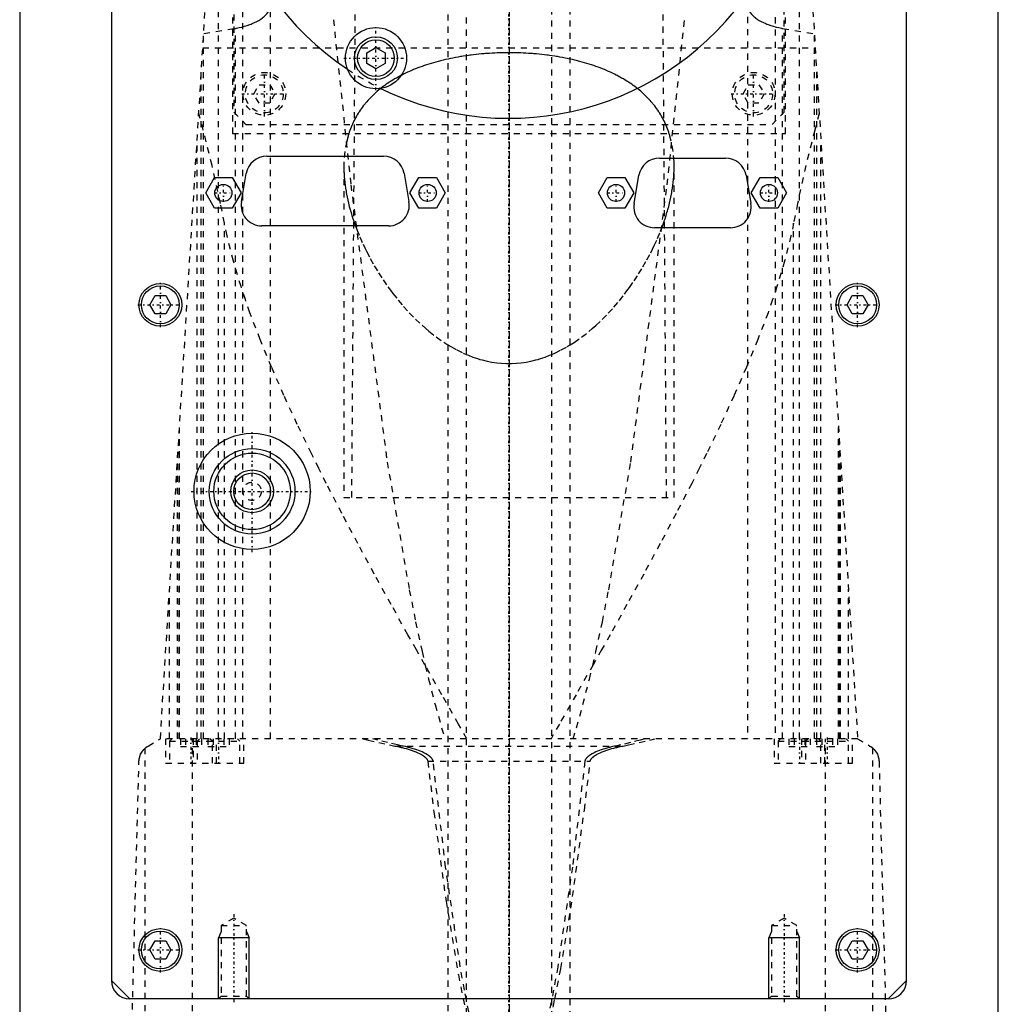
# Model space of a CAD drawing. Extents: x -90 to 90, y -139 to 498.
# Tile 6 of 10: x -80 to 80, y 34 to 195. Entities that reach past the tile are written whole.
import ezdxf

# ---------------------------------------------------------------- set-up
doc = ezdxf.new("R2010")
doc.units = 0
doc.linetypes.add('CENTER', pattern=[1.5, 0.45, -0.5, 0.05, -0.5])
doc.linetypes.add('DASHED', pattern=[2, 1, -1])
for name, color, linetype in [('AM_0', 7, 'CONTINUOUS'), ('AM_10', 7, 'CONTINUOUS'), ('AM_3', 7, 'DASHED'), ('AM_7', 7, 'CENTER')]:
    doc.layers.add(name, color=color, linetype=linetype)

msp = doc.modelspace()

# ---------------------------------------------------------------- linework, layer by layer
at = {"layer": 'AM_0', "color": 7, "linetype": 'CONTINUOUS'}
for p, q in [((-65, 313.5), (-65, 37.5)), ((65, 37.5), (65, 313.5)), ((-80, 291.5), (-80, 30)), ((80, 30), (80, 291.5)), ((-23.25, 189.19), (-21.75, 190.06)), ((-21.75, 190.06), (-20.25, 189.19)), ((-23.25, 187.46), (-23.25, 189.19)), ((-20.25, 189.19), (-20.25, 187.46)), ((-21.75, 186.6), (-23.25, 187.46)), ((-20.25, 187.46), (-21.75, 186.6)), ((-39.6, 172.3), (-20.5, 172.3)), ((24.6, 172), (35.4, 172)), ((-43.75, 164.88), (-42.95, 169.48)), ((-17.15, 169.48), (-16.35, 164.88)), ((20.45, 164.58), (21.25, 169.18)), ((38.75, 169.18), (39.55, 164.58)), ((-49.59, 166.3), (-48.14, 168.8)), ((-48.14, 168.8), (-45.26, 168.8)), ((-45.26, 168.8), (-43.81, 166.3)), ((-16.19, 166.3), (-14.74, 168.8)), ((-14.74, 168.8), (-11.86, 168.8)), ((-11.86, 168.8), (-10.41, 166.3)), ((14.61, 166.3), (16.06, 168.8)), ((16.06, 168.8), (18.94, 168.8)), ((18.94, 168.8), (20.39, 166.3)), ((39.61, 166.3), (41.06, 168.8)), ((41.06, 168.8), (43.94, 168.8)), ((43.94, 168.8), (45.39, 166.3)), ((-48.14, 163.8), (-49.59, 166.3)), ((-43.81, 166.3), (-45.26, 163.8)), ((-14.74, 163.8), (-16.19, 166.3)), ((-10.41, 166.3), (-11.86, 163.8)), ((16.06, 163.8), (14.61, 166.3)), ((20.39, 166.3), (18.94, 163.8)), ((41.06, 163.8), (39.61, 166.3)), ((45.39, 166.3), (43.94, 163.8)), ((-45.26, 163.8), (-48.14, 163.8)), ((-11.86, 163.8), (-14.74, 163.8)), ((18.94, 163.8), (16.06, 163.8)), ((43.94, 163.8), (41.06, 163.8)), ((-19.7, 160.9), (-40.4, 160.9)), ((36.2, 160.6), (23.8, 160.6)), ((-58.73, 148), (-57.87, 149.5)), ((-57.87, 149.5), (-56.13, 149.5)), ((-56.13, 149.5), (-55.27, 148)), ((55.27, 148), (56.13, 149.5)), ((56.13, 149.5), (57.87, 149.5)), ((57.87, 149.5), (58.73, 148)), ((-57.87, 146.5), (-58.73, 148)), ((-55.27, 148), (-56.13, 146.5)), ((56.13, 146.5), (55.27, 148)), ((58.73, 148), (57.87, 146.5)), ((-56.13, 146.5), (-57.87, 146.5)), ((57.87, 146.5), (56.13, 146.5)), ((-58.73, 42.5), (-57.87, 44)), ((-57.87, 44), (-56.13, 44)), ((-56.13, 44), (-55.27, 42.5)), ((55.27, 42.5), (56.13, 44)), ((56.13, 44), (57.87, 44)), ((57.87, 44), (58.73, 42.5)), ((-57.87, 41), (-58.73, 42.5)), ((-55.27, 42.5), (-56.13, 41)), ((56.13, 41), (55.27, 42.5)), ((58.73, 42.5), (57.87, 41)), ((-56.13, 41), (-57.87, 41)), ((57.87, 41), (56.13, 41)), ((-62, 34.5), (-65, 37.5)), ((65, 37.5), (62, 34.5)), ((62, 34.5), (-62, 34.5))]:
    msp.add_line(p, q, dxfattribs=at)
for centre, radius in [((-21.75, 188.33), 5), ((-21.75, 188.33), 3.5), ((-21.75, 188.33), 3), ((-46.7, 166.3), 1.4), ((-13.3, 166.3), 1.4), ((17.5, 166.3), 1.4), ((42.5, 166.3), 1.4), ((-57, 148), 3.5), ((57, 148), 3.5), ((-57, 148), 3.1), ((57, 148), 3.1), ((-42, 117.5), 9.5), ((-42, 117.5), 7), ((-42, 117.5), 6.25), ((-42, 117.5), 3.5), ((-42, 117.5), 3), ((-57, 42.5), 3.5), ((-57, 42.5), 3.1), ((57, 42.5), 3.5), ((57, 42.5), 3.1)]:
    msp.add_circle(centre, radius, dxfattribs=at)
for centre, radius, start, end in [((0, 226), 47.5, 153.7821, 236.2179), ((0, 226), 47.5, 243.7821, 326.2179), ((-39.6, 168.9), 3.4, 90, 170.1342), ((-20.5, 168.9), 3.4, 9.8658, 90), ((24.6, 168.6), 3.4, 90, 170.1342), ((35.4, 168.6), 3.4, 9.8658, 90), ((-40.4, 164.3), 3.4, 170.1342, 270), ((-19.7, 164.3), 3.4, 270, 9.8658), ((23.8, 164), 3.4, 170.1342, 270), ((36.2, 164), 3.4, 270, 9.8658), ((-62, 37.5), 3, 180, 270), ((62, 37.5), 3, 270, 0)]:
    msp.add_arc(centre, radius, start, end, dxfattribs=at)
at = {"layer": 'AM_10', "color": 7, "linetype": 'CONTINUOUS'}
for p, q in [((-47.07, 45.5), (-47.5, 44.5)), ((-42.93, 45.5), (-42.5, 44.5)), ((42.93, 45.5), (42.5, 44.5)), ((47.07, 45.5), (47.5, 44.5)), ((-42.5, 44.5), (-47.5, 44.5)), ((-47.5, 34.5), (-47.5, 44.5)), ((-42.5, 34.5), (-42.5, 44.5)), ((47.5, 44.5), (42.5, 44.5)), ((42.5, 34.5), (42.5, 44.5)), ((47.5, 34.5), (47.5, 44.5))]:
    msp.add_line(p, q, dxfattribs=at)
at = {"layer": 'AM_3', "color": 6, "linetype": 'DASHED'}
for p, q in [((-7, 419), (-7, -110.5)), ((7, -110.5), (7, 419)), ((-10, 403.5), (-10, -70.5)), ((10, -70.5), (10, 403.5)), ((-45.21, 269), (-45.21, 176)), ((45.21, 176), (45.21, 269)), ((-45, 265.5), (-45, 179.5)), ((45, 179.5), (45, 265.5)), ((-43.5, 77.05), (-43.5, 247.02)), ((43.5, 247.02), (43.5, 77.05)), ((-57, 77.05), (-47, 240)), ((47, 240), (57, 77.05)), ((-47.5, 77.05), (-47.5, 201.01)), ((47.5, 77.05), (47.5, 201.01)), ((-39, 77.05), (-39, 197.08)), ((-25.18, 197.5), (-25.75, 116.5)), ((25.75, 116.5), (25.18, 197.5)), ((39, 197.08), (39, 77.05)), ((-49.92, 192.34), (-44.74, 193.21)), ((-44.74, 77.05), (-44.74, 193.21)), ((44.74, 77.05), (44.74, 193.21)), ((44.74, 193.21), (49.92, 192.34)), ((-49.95, 77.05), (-49.95, 192)), ((49.95, 77.05), (49.95, 192)), ((-50.07, 190), (50.07, 190)), ((-50.31, 77.05), (-50.31, 186.12)), ((50.31, 77.05), (50.31, 186.12)), ((-41.73, 182.5), (-40.87, 184)), ((-40.87, 184), (-39.13, 184)), ((-39.13, 184), (-38.27, 182.5)), ((38.27, 182.5), (39.13, 184)), ((39.13, 184), (40.87, 184)), ((40.87, 184), (41.73, 182.5)), ((-40.87, 181), (-41.73, 182.5)), ((-38.27, 182.5), (-39.13, 181)), ((39.13, 181), (38.27, 182.5)), ((41.73, 182.5), (40.87, 181)), ((-39.13, 181), (-40.87, 181)), ((40.87, 181), (39.13, 181)), ((-45, 179.5), (-43, 177.5)), ((43, 177.5), (45, 179.5)), ((-43, 177.5), (43, 177.5)), ((-45.21, 176), (45.21, 176)), ((-51, 77.05), (-51, 174.82)), ((51, 77.05), (51, 174.82)), ((-27, 170.57), (-27, 116.5)), ((27, 116.5), (27, 170.57)), ((-46.53, 77.05), (-46.53, 161.33)), ((-25.43, 161.82), (-25.11, 160.91)), ((46.53, 77.05), (46.53, 161.33)), ((-53.88, 77.05), (-53.88, 127.93)), ((53.88, 77.05), (53.88, 127.93)), ((-54, 125.94), (-54, 77.05)), ((54, 77.05), (54, 125.94)), ((-54.2, 77.05), (-54.2, 122.75)), ((54.2, 77.05), (54.2, 122.75)), ((-27, 116.5), (27, 116.5)), ((-55.5, 77.05), (-55.5, 101.49)), ((55.5, 77.05), (55.5, 101.49)), ((-59, 75.85), (-57, 77.05)), ((57, 77.05), (-57, 77.05)), ((-56.15, 77.05), (-56.15, 73.05)), ((-55.1, 77.05), (-55.5, 76.65)), ((-55.5, 76.65), (-55.5, 73.05)), ((-55.5, 76.65), (-44, 76.65)), ((-53.73, 77.05), (-53.73, 75.8)), ((-53.73, 75.8), (-50.27, 75.8)), ((-52.87, 77.05), (-52.87, 75.8)), ((-51.74, 16.5), (-51.74, 77.05)), ((-51.65, 77.05), (-51.65, 73.05)), ((-51.13, 77.05), (-51.13, 75.8)), ((-50.6, 77.05), (-51, 76.65)), ((-51, 76.65), (-51, 73.05)), ((-50.27, 77.05), (-50.27, 75.8)), ((-49.23, 77.05), (-49.23, 75.8)), ((-49.23, 75.8), (-45.77, 75.8)), ((-48.5, 76.65), (-48.9, 77.05)), ((-48.5, 73.05), (-48.5, 76.65)), ((-48.37, 77.05), (-48.37, 75.8)), ((-47.85, 73.05), (-47.85, 77.05)), ((-46.63, 77.05), (-46.63, 75.8)), ((-45.77, 77.05), (-45.77, 75.8)), ((-44, 76.65), (-44.4, 77.05)), ((-44, 73.05), (-44, 76.65)), ((-43.35, 73.05), (-43.35, 77.05)), ((-18.65, 75.85), (18.65, 75.85)), ((43.35, 77.05), (43.35, 73.05)), ((44.4, 77.05), (44, 76.65)), ((44, 76.65), (44, 73.05)), ((44, 76.65), (55.5, 76.65)), ((45.77, 77.05), (45.77, 75.8)), ((45.77, 75.8), (49.23, 75.8)), ((46.63, 77.05), (46.63, 75.8)), ((47.85, 77.05), (47.85, 73.05)), ((48.37, 77.05), (48.37, 75.8)), ((48.9, 77.05), (48.5, 76.65)), ((48.5, 76.65), (48.5, 73.05)), ((49.23, 77.05), (49.23, 75.8)), ((50.27, 77.05), (50.27, 75.8)), ((50.27, 75.8), (53.73, 75.8)), ((51, 76.65), (50.6, 77.05)), ((51, 73.05), (51, 76.65)), ((51.13, 77.05), (51.13, 75.8)), ((51.65, 73.05), (51.65, 77.05)), ((51.74, 16.5), (51.74, 77.05)), ((52.87, 77.05), (52.87, 75.8)), ((53.73, 77.05), (53.73, 75.8)), ((55.5, 76.65), (55.1, 77.05)), ((55.5, 73.05), (55.5, 76.65)), ((56.15, 73.05), (56.15, 77.05)), ((57, 77.05), (59, 75.85)), ((-59.5, 16.5), (-59.5, 75.49)), ((59.5, 16.5), (59.5, 75.49)), ((-61.68, 28.78), (-60.5, 73.35)), ((-56.15, 73.05), (-43.35, 73.05)), ((-13.28, 73.35), (13.28, 73.35)), ((43.35, 73.05), (56.15, 73.05)), ((60.5, 73.35), (62, 16.5)), ((-45, 47.69), (-47.07, 46.5)), ((-42.93, 46.5), (-45, 47.69)), ((45, 47.69), (42.93, 46.5)), ((47.07, 46.5), (45, 47.69)), ((-47.07, 46.5), (-47.07, 34.93)), ((-47.07, 46.5), (-42.93, 46.5)), ((-42.93, 34.93), (-42.93, 46.5)), ((42.93, 46.5), (42.93, 34.93)), ((42.93, 46.5), (47.07, 46.5)), ((47.07, 34.93), (47.07, 46.5)), ((-47.07, 34.93), (-47.5, 34.5)), ((-47.07, 34.93), (-42.93, 34.93)), ((-42.5, 34.5), (-42.93, 34.93)), ((42.93, 34.93), (42.5, 34.5)), ((42.93, 34.93), (47.07, 34.93)), ((47.5, 34.5), (47.07, 34.93))]:
    msp.add_line(p, q, dxfattribs=at)
for points in [[(-43.5, 193.48, 0), (-43.26, 193.54, 0), (-42.81, 193.68, 0), (-42.37, 193.83, 0), (-42.17, 193.91, 0), (-41.97, 193.99, 0), (-41.59, 194.15, 0), (-41.24, 194.33, 0), (-40.91, 194.51, 0), (-40.6, 194.71, 0), (-40.32, 194.91, 0), (-40.18, 195.02, 0), (-40.05, 195.13, 0), (-39.82, 195.35, 0), (-39.61, 195.57, 0), (-39.44, 195.8, 0), (-39.29, 196.03, 0), (-39.17, 196.27, 0), (-39.13, 196.39, 0), (-39.09, 196.5, 0), (-39.03, 196.74, 0), (-39, 196.97, 0), (-39, 197.08, 0)], [(39, 197.08, 0), (39, 196.97, 0), (39.03, 196.74, 0), (39.09, 196.5, 0), (39.13, 196.39, 0), (39.17, 196.27, 0), (39.29, 196.04, 0), (39.44, 195.8, 0), (39.61, 195.57, 0), (39.82, 195.35, 0), (40.05, 195.13, 0), (40.18, 195.02, 0), (40.31, 194.91, 0), (40.6, 194.71, 0), (40.91, 194.51, 0), (41.24, 194.33, 0), (41.6, 194.15, 0), (41.97, 193.99, 0), (42.17, 193.91, 0), (42.37, 193.83, 0), (42.81, 193.68, 0), (43.26, 193.54, 0), (43.5, 193.48, 0)], [(-44.74, 193.21, 0), (-44.53, 193.25, 0), (-44.11, 193.33, 0), (-43.7, 193.43, 0), (-43.5, 193.48, 0)], [(-28.71, 194.62, 0), (-25.86, 167.62, 0), (-19.91, 122.28, 0), (-16.3, 101.37, 0), (-15.26, 96.17, 0), (-14.21, 91.31, 0), (-13.68, 89.01, 0), (-13.15, 86.8, 0), (-12.09, 82.64, 0), (-11.02, 78.82, 0), (-10.49, 77.05, 0)], [(10.49, 77.05, 0), (11.02, 78.82, 0), (12.09, 82.64, 0), (13.15, 86.8, 0), (13.68, 89.01, 0), (14.21, 91.31, 0), (15.26, 96.17, 0), (16.3, 101.37, 0), (19.91, 122.28, 0), (25.86, 167.62, 0), (28.71, 194.62, 0)], [(43.5, 193.48, 0), (43.7, 193.43, 0), (44.11, 193.33, 0), (44.53, 193.25, 0), (44.74, 193.21, 0)], [(0, 189.22, 0), (-0.21, 189.22, 0), (-0.63, 189.21, 0), (-1.06, 189.21, 0), (-1.27, 189.2, 0), (-1.49, 189.2, 0), (-1.91, 189.18, 0), (-2.34, 189.16, 0), (-2.77, 189.14, 0), (-3.2, 189.12, 0), (-3.64, 189.09, 0), (-3.85, 189.07, 0), (-4.07, 189.05, 0), (-4.5, 189.02, 0), (-4.93, 188.98, 0), (-5.36, 188.93, 0), (-5.79, 188.88, 0), (-6.21, 188.83, 0), (-6.43, 188.8, 0), (-6.64, 188.77, 0), (-7.06, 188.71, 0), (-7.49, 188.65, 0), (-7.7, 188.62, 0), (-7.91, 188.58, 0), (-8.33, 188.51, 0), (-8.74, 188.44, 0), (-8.95, 188.4, 0), (-9.16, 188.36, 0), (-9.57, 188.27, 0), (-9.97, 188.19, 0), (-10.38, 188.1, 0), (-10.78, 188, 0), (-11.18, 187.9, 0), (-11.38, 187.85, 0), (-11.57, 187.8, 0), (-11.96, 187.7, 0), (-12.35, 187.59, 0), (-12.73, 187.48, 0), (-13.11, 187.36, 0), (-13.48, 187.24, 0), (-13.66, 187.18, 0), (-13.85, 187.12, 0), (-14.21, 186.99, 0), (-14.57, 186.86, 0), (-14.92, 186.73, 0), (-15.27, 186.59, 0), (-15.61, 186.46, 0), (-15.78, 186.38, 0), (-15.94, 186.31, 0), (-16.27, 186.17, 0), (-16.6, 186.02, 0), (-16.92, 185.87, 0), (-17.23, 185.72, 0), (-17.54, 185.57, 0), (-17.69, 185.49, 0), (-17.84, 185.41, 0), (-18.13, 185.25, 0), (-18.42, 185.09, 0), (-18.7, 184.93, 0), (-18.98, 184.76, 0), (-19.26, 184.59, 0), (-19.39, 184.5, 0), (-19.53, 184.42, 0), (-19.79, 184.24, 0), (-20.06, 184.06, 0), (-20.19, 183.97, 0), (-20.32, 183.88, 0), (-20.57, 183.69, 0), (-20.82, 183.5, 0), (-20.94, 183.41, 0), (-21.06, 183.31, 0), (-21.31, 183.11, 0), (-21.54, 182.91, 0), (-21.77, 182.71, 0), (-22, 182.51, 0), (-22.22, 182.3, 0), (-22.33, 182.19, 0), (-22.44, 182.09, 0), (-22.65, 181.87, 0), (-22.86, 181.65, 0), (-23.06, 181.43, 0), (-23.26, 181.21, 0), (-23.45, 180.99, 0), (-23.54, 180.87, 0), (-23.63, 180.76, 0), (-23.82, 180.53, 0), (-23.99, 180.29, 0), (-24.16, 180.06, 0), (-24.33, 179.82, 0), (-24.49, 179.58, 0), (-24.57, 179.45, 0), (-24.65, 179.33, 0), (-24.8, 179.09, 0), (-24.94, 178.84, 0), (-25.08, 178.59, 0), (-25.22, 178.33, 0), (-25.35, 178.08, 0), (-25.41, 177.95, 0), (-25.47, 177.82, 0), (-25.59, 177.56, 0), (-25.7, 177.3, 0), (-25.81, 177.04, 0), (-25.92, 176.78, 0), (-26.02, 176.51, 0), (-26.06, 176.38, 0), (-26.11, 176.24, 0), (-26.2, 175.97, 0), (-26.28, 175.7, 0), (-26.32, 175.57, 0), (-26.54, 174.75, 0), (-26.84, 173.08, 0), (-26.98, 171.4, 0), (-27, 170.57, 0)], [(27, 170.57, 0), (26.98, 171.4, 0), (26.84, 173.08, 0), (26.54, 174.75, 0), (26.32, 175.57, 0), (26.28, 175.7, 0), (26.2, 175.97, 0), (26.11, 176.24, 0), (26.06, 176.38, 0), (26.02, 176.51, 0), (25.92, 176.78, 0), (25.81, 177.04, 0), (25.7, 177.3, 0), (25.59, 177.56, 0), (25.47, 177.82, 0), (25.41, 177.95, 0), (25.35, 178.08, 0), (25.22, 178.33, 0), (25.08, 178.59, 0), (24.94, 178.84, 0), (24.8, 179.09, 0), (24.65, 179.33, 0), (24.57, 179.45, 0), (24.49, 179.58, 0), (24.33, 179.82, 0), (24.16, 180.06, 0), (23.99, 180.29, 0), (23.82, 180.53, 0), (23.63, 180.76, 0), (23.54, 180.87, 0), (23.45, 180.99, 0), (23.26, 181.21, 0), (23.06, 181.43, 0), (22.86, 181.65, 0), (22.65, 181.87, 0), (22.44, 182.09, 0), (22.33, 182.19, 0), (22.22, 182.3, 0), (22, 182.51, 0), (21.77, 182.71, 0), (21.54, 182.91, 0), (21.31, 183.11, 0), (21.06, 183.31, 0), (20.94, 183.41, 0), (20.82, 183.5, 0), (20.57, 183.69, 0), (20.32, 183.88, 0), (20.19, 183.97, 0), (20.06, 184.06, 0), (19.79, 184.24, 0), (19.53, 184.42, 0), (19.39, 184.5, 0), (19.26, 184.59, 0), (18.98, 184.76, 0), (18.7, 184.93, 0), (18.42, 185.09, 0), (18.13, 185.25, 0), (17.84, 185.41, 0), (17.69, 185.49, 0), (17.54, 185.57, 0), (17.23, 185.72, 0), (16.92, 185.87, 0), (16.6, 186.02, 0), (16.27, 186.17, 0), (15.94, 186.31, 0), (15.78, 186.38, 0), (15.61, 186.46, 0), (15.27, 186.59, 0), (14.92, 186.73, 0), (14.57, 186.86, 0), (14.21, 186.99, 0), (13.85, 187.12, 0), (13.66, 187.18, 0), (13.48, 187.24, 0), (13.11, 187.36, 0), (12.73, 187.48, 0), (12.35, 187.59, 0), (11.96, 187.7, 0), (11.57, 187.8, 0), (11.38, 187.85, 0), (11.18, 187.9, 0), (10.78, 188, 0), (10.38, 188.1, 0), (9.97, 188.19, 0), (9.57, 188.27, 0), (9.16, 188.36, 0), (8.95, 188.4, 0), (8.74, 188.44, 0), (8.33, 188.51, 0), (7.91, 188.58, 0), (7.7, 188.62, 0), (7.49, 188.65, 0), (7.06, 188.71, 0), (6.64, 188.77, 0), (6.43, 188.8, 0), (6.21, 188.83, 0), (5.79, 188.88, 0), (5.36, 188.93, 0), (4.93, 188.98, 0), (4.5, 189.02, 0), (4.07, 189.05, 0), (3.85, 189.07, 0), (3.64, 189.09, 0), (3.2, 189.12, 0), (2.77, 189.14, 0), (2.34, 189.16, 0), (1.91, 189.18, 0), (1.49, 189.2, 0), (1.27, 189.2, 0), (1.06, 189.21, 0), (0.63, 189.21, 0), (0.21, 189.22, 0), (0, 189.22, 0)], [(-46.53, 161.33, 0), (-47.18, 164.59, 0), (-48.54, 170.79, 0), (-49.98, 176.55, 0), (-50.73, 179.26, 0)], [(50.73, 179.26, 0), (49.98, 176.55, 0), (48.54, 170.79, 0), (47.18, 164.59, 0), (46.53, 161.33, 0)], [(-27, 170.57, 0), (-27, 170.34, 0), (-26.99, 169.89, 0), (-26.97, 169.43, 0), (-26.96, 169.2, 0), (-26.94, 168.97, 0), (-26.9, 168.5, 0), (-26.85, 168.02, 0), (-26.8, 167.55, 0), (-26.73, 167.07, 0), (-26.65, 166.58, 0), (-26.61, 166.34, 0), (-26.56, 166.09, 0), (-26.46, 165.6, 0), (-26.36, 165.1, 0), (-26.24, 164.6, 0), (-26.11, 164.1, 0), (-25.98, 163.6, 0), (-25.91, 163.35, 0), (-25.83, 163.09, 0), (-25.68, 162.58, 0), (-25.51, 162.07, 0), (-25.43, 161.82, 0)], [(25.43, 161.82, 0), (25.51, 162.07, 0), (25.68, 162.58, 0), (25.83, 163.09, 0), (25.91, 163.35, 0), (25.98, 163.6, 0), (26.11, 164.1, 0), (26.24, 164.6, 0), (26.36, 165.1, 0), (26.46, 165.6, 0), (26.56, 166.09, 0), (26.61, 166.34, 0), (26.65, 166.58, 0), (26.73, 167.07, 0), (26.8, 167.55, 0), (26.85, 168.02, 0), (26.9, 168.5, 0), (26.94, 168.97, 0), (26.96, 169.2, 0), (26.97, 169.43, 0), (26.99, 169.89, 0), (27, 170.34, 0), (27, 170.57, 0)], [(-6.87, 77.05, 0), (-8.23, 79.43, 0), (-10.97, 84.25, 0), (-13.74, 89.13, 0), (-15.13, 91.59, 0), (-16.52, 94.06, 0), (-19.29, 99.01, 0), (-22.03, 103.98, 0), (-24.71, 108.95, 0), (-27.33, 113.89, 0), (-29.87, 118.8, 0), (-31.1, 121.24, 0), (-32.3, 123.66, 0), (-34.62, 128.45, 0), (-36.8, 133.17, 0), (-38.82, 137.79, 0), (-40.68, 142.31, 0), (-42.35, 146.7, 0), (-43.1, 148.86, 0), (-43.81, 150.97, 0), (-45.06, 155.13, 0), (-46.1, 159.28, 0), (-46.53, 161.33, 0)], [(46.53, 161.33, 0), (46.1, 159.28, 0), (45.06, 155.13, 0), (43.81, 150.97, 0), (43.1, 148.86, 0), (42.35, 146.7, 0), (40.68, 142.31, 0), (38.82, 137.79, 0), (36.8, 133.17, 0), (34.62, 128.45, 0), (32.3, 123.66, 0), (31.1, 121.24, 0), (29.87, 118.8, 0), (27.33, 113.89, 0), (24.71, 108.95, 0), (22.03, 103.98, 0), (19.29, 99.01, 0), (16.52, 94.06, 0), (15.13, 91.59, 0), (13.74, 89.13, 0), (10.97, 84.25, 0), (8.23, 79.43, 0), (6.87, 77.05, 0)], [(25, 160.61, 0), (25.07, 160.81, 0), (25.22, 161.21, 0), (25.36, 161.62, 0), (25.43, 161.82, 0)], [(-25.11, 160.91, 0), (-24.88, 160.32, 0), (-24.4, 159.13, 0), (-23.87, 157.94, 0), (-23.59, 157.34, 0), (-23.3, 156.75, 0), (-22.68, 155.57, 0), (-22.02, 154.39, 0), (-21.31, 153.23, 0), (-20.57, 152.09, 0), (-19.79, 150.96, 0), (-19.39, 150.41, 0), (-18.98, 149.86, 0), (-18.13, 148.78, 0), (-17.25, 147.74, 0), (-16.3, 146.7, 0), (-15.3, 145.67, 0), (-14.22, 144.66, 0), (-13.66, 144.16, 0), (-13.09, 143.68, 0), (-11.9, 142.74, 0), (-10.65, 141.87, 0), (-10, 141.46, 0)], [(10, 141.46, 0), (10.64, 141.86, 0), (11.87, 142.72, 0), (13.05, 143.64, 0), (13.62, 144.12, 0), (14.17, 144.61, 0), (15.23, 145.6, 0), (16.23, 146.62, 0), (17.16, 147.64, 0), (18.04, 148.67, 0), (18.88, 149.73, 0), (19.29, 150.27, 0), (19.69, 150.81, 0), (20.46, 151.92, 0), (21.2, 153.05, 0), (21.9, 154.19, 0), (22.55, 155.35, 0), (23.17, 156.51, 0), (23.47, 157.09, 0), (23.75, 157.68, 0), (24.28, 158.85, 0), (24.77, 160.02, 0), (25, 160.61, 0)], [(-10, 141.46, 0), (-9.52, 141.16, 0), (-8.53, 140.62, 0), (-7.52, 140.12, 0), (-7, 139.89, 0)], [(7, 139.89, 0), (7.52, 140.12, 0), (8.53, 140.62, 0), (9.52, 141.16, 0), (10, 141.46, 0)], [(-7, 139.89, 0), (-6.63, 139.74, 0), (-5.89, 139.45, 0), (-5.13, 139.2, 0), (-4.75, 139.08, 0), (-4.37, 138.98, 0), (-3.59, 138.79, 0), (-2.8, 138.64, 0), (-2.01, 138.52, 0), (-1.21, 138.44, 0), (-0.41, 138.4, 0), (0, 138.4, 0), (0.41, 138.4, 0), (1.21, 138.44, 0), (2.01, 138.52, 0), (2.8, 138.64, 0), (3.59, 138.79, 0), (4.37, 138.98, 0), (4.75, 139.08, 0), (5.13, 139.2, 0), (5.89, 139.45, 0), (6.63, 139.74, 0), (7, 139.89, 0)], [(-59.5, 75.49, 0), (-59.49, 75.5, 0), (-59.38, 75.59, 0), (-59.16, 75.75, 0), (-59, 75.85, 0)], [(-23.87, 77.05, 0), (-23.02, 76.83, 0), (-21.29, 76.41, 0), (-19.54, 76.03, 0), (-18.65, 75.85, 0)], [(-17.41, 75.85, 0), (-18.23, 76.03, 0), (-19.85, 76.41, 0), (-21.46, 76.83, 0), (-22.25, 77.05, 0)], [(-18.65, 75.85, 0), (-18.49, 75.82, 0), (-18.15, 75.75, 0), (-17.81, 75.67, 0), (-17.64, 75.63, 0), (-17.48, 75.59, 0), (-17.14, 75.51, 0), (-16.81, 75.42, 0), (-16.49, 75.32, 0), (-16.17, 75.22, 0), (-15.85, 75.12, 0), (-15.7, 75.06, 0), (-15.54, 75.01, 0), (-15.24, 74.89, 0), (-14.93, 74.76, 0), (-14.62, 74.61, 0), (-14.31, 74.44, 0), (-14.13, 74.34, 0), (-14.08, 74.31, 0), (-14.03, 74.27, 0), (-14.01, 74.26, 0), (-13.98, 74.24, 0), (-13.94, 74.21, 0), (-13.89, 74.17, 0), (-13.87, 74.16, 0), (-13.84, 74.14, 0), (-13.8, 74.11, 0), (-13.76, 74.07, 0), (-13.74, 74.05, 0), (-13.71, 74.03, 0), (-13.67, 74, 0), (-13.63, 73.96, 0), (-13.59, 73.92, 0), (-13.56, 73.88, 0), (-13.52, 73.84, 0), (-13.5, 73.81, 0), (-13.48, 73.79, 0), (-13.45, 73.74, 0), (-13.41, 73.7, 0), (-13.38, 73.65, 0), (-13.35, 73.59, 0), (-13.33, 73.54, 0), (-13.32, 73.52, 0), (-13.32, 73.51, 0), (-13.31, 73.5, 0), (-13.31, 73.49, 0), (-13.31, 73.49, 0), (-13.31, 73.48, 0), (-13.31, 73.47, 0), (-13.3, 73.47, 0), (-13.3, 73.46, 0), (-13.3, 73.45, 0), (-13.29, 73.44, 0), (-13.29, 73.43, 0), (-13.29, 73.43, 0), (-13.29, 73.42, 0), (-13.29, 73.41, 0), (-13.29, 73.4, 0), (-13.28, 73.39, 0), (-13.28, 73.38, 0), (-13.28, 73.38, 0), (-13.28, 73.37, 0), (-13.28, 73.36, 0), (-13.28, 73.35, 0), (-13.28, 73.35, 0)], [(-12.4, 73.35, 0), (-12.4, 73.35, 0), (-12.4, 73.36, 0), (-12.4, 73.37, 0), (-12.4, 73.38, 0), (-12.4, 73.38, 0), (-12.41, 73.39, 0), (-12.41, 73.4, 0), (-12.41, 73.43, 0), (-12.43, 73.48, 0), (-12.44, 73.51, 0), (-12.45, 73.53, 0), (-12.47, 73.58, 0), (-12.49, 73.63, 0), (-12.52, 73.68, 0), (-12.55, 73.73, 0), (-12.58, 73.78, 0), (-12.6, 73.8, 0), (-12.61, 73.82, 0), (-12.65, 73.86, 0), (-12.68, 73.9, 0), (-12.72, 73.94, 0), (-12.75, 73.98, 0), (-12.79, 74.02, 0), (-12.81, 74.04, 0), (-12.83, 74.05, 0), (-12.87, 74.09, 0), (-12.91, 74.12, 0), (-12.93, 74.14, 0), (-12.95, 74.16, 0), (-12.99, 74.19, 0), (-13.04, 74.22, 0), (-13.06, 74.24, 0), (-13.08, 74.26, 0), (-13.13, 74.29, 0), (-13.17, 74.32, 0), (-13.33, 74.43, 0), (-13.62, 74.59, 0), (-13.92, 74.75, 0), (-14.21, 74.88, 0), (-14.49, 75, 0), (-14.64, 75.06, 0), (-14.78, 75.11, 0), (-15.08, 75.22, 0), (-15.38, 75.32, 0), (-15.68, 75.41, 0), (-15.99, 75.51, 0), (-16.3, 75.59, 0), (-16.46, 75.63, 0), (-16.61, 75.67, 0), (-16.93, 75.75, 0), (-17.25, 75.82, 0), (-17.41, 75.85, 0)], [(17.41, 75.85, 0), (17.25, 75.82, 0), (16.93, 75.75, 0), (16.61, 75.67, 0), (16.46, 75.63, 0), (16.3, 75.59, 0), (15.99, 75.51, 0), (15.68, 75.41, 0), (15.38, 75.32, 0), (15.08, 75.22, 0), (14.78, 75.11, 0), (14.64, 75.06, 0), (14.49, 75, 0), (14.21, 74.88, 0), (13.92, 74.75, 0), (13.62, 74.59, 0), (13.33, 74.43, 0), (13.17, 74.32, 0), (13.13, 74.29, 0), (13.08, 74.26, 0), (13.06, 74.24, 0), (13.04, 74.22, 0), (12.99, 74.19, 0), (12.95, 74.16, 0), (12.93, 74.14, 0), (12.91, 74.12, 0), (12.87, 74.09, 0), (12.83, 74.05, 0), (12.81, 74.04, 0), (12.79, 74.02, 0), (12.75, 73.98, 0), (12.72, 73.94, 0), (12.68, 73.9, 0), (12.65, 73.86, 0), (12.61, 73.82, 0), (12.6, 73.8, 0), (12.58, 73.78, 0), (12.55, 73.73, 0), (12.52, 73.68, 0), (12.49, 73.63, 0), (12.47, 73.58, 0), (12.45, 73.53, 0), (12.44, 73.51, 0), (12.43, 73.48, 0), (12.41, 73.43, 0), (12.41, 73.4, 0), (12.41, 73.39, 0), (12.4, 73.38, 0), (12.4, 73.38, 0), (12.4, 73.37, 0), (12.4, 73.36, 0), (12.4, 73.35, 0), (12.4, 73.35, 0)], [(13.28, 73.35, 0), (13.28, 73.35, 0), (13.28, 73.36, 0), (13.28, 73.37, 0), (13.28, 73.38, 0), (13.28, 73.38, 0), (13.28, 73.39, 0), (13.29, 73.4, 0), (13.29, 73.41, 0), (13.29, 73.42, 0), (13.29, 73.43, 0), (13.29, 73.43, 0), (13.29, 73.44, 0), (13.3, 73.45, 0), (13.3, 73.46, 0), (13.3, 73.47, 0), (13.31, 73.47, 0), (13.31, 73.48, 0), (13.31, 73.49, 0), (13.31, 73.49, 0), (13.31, 73.5, 0), (13.32, 73.51, 0), (13.32, 73.52, 0), (13.33, 73.54, 0), (13.35, 73.59, 0), (13.38, 73.65, 0), (13.41, 73.7, 0), (13.45, 73.74, 0), (13.48, 73.79, 0), (13.5, 73.81, 0), (13.52, 73.84, 0), (13.56, 73.88, 0), (13.59, 73.92, 0), (13.63, 73.96, 0), (13.67, 74, 0), (13.71, 74.03, 0), (13.74, 74.05, 0), (13.76, 74.07, 0), (13.8, 74.11, 0), (13.84, 74.14, 0), (13.87, 74.16, 0), (13.89, 74.17, 0), (13.94, 74.21, 0), (13.98, 74.24, 0), (14.01, 74.26, 0), (14.03, 74.27, 0), (14.08, 74.31, 0), (14.13, 74.34, 0), (14.31, 74.44, 0), (14.62, 74.61, 0), (14.93, 74.76, 0), (15.24, 74.89, 0), (15.54, 75.01, 0), (15.7, 75.06, 0), (15.85, 75.12, 0), (16.17, 75.22, 0), (16.49, 75.32, 0), (16.81, 75.42, 0), (17.14, 75.51, 0), (17.48, 75.59, 0), (17.64, 75.63, 0), (17.81, 75.67, 0), (18.15, 75.75, 0), (18.49, 75.82, 0), (18.65, 75.85, 0)], [(22.25, 77.05, 0), (21.46, 76.83, 0), (19.85, 76.41, 0), (18.23, 76.03, 0), (17.41, 75.85, 0)], [(18.65, 75.85, 0), (19.54, 76.03, 0), (21.29, 76.41, 0), (23.02, 76.83, 0), (23.87, 77.05, 0)], [(59, 75.85, 0), (59.16, 75.75, 0), (59.38, 75.59, 0), (59.49, 75.5, 0), (59.5, 75.49, 0)], [(-60.5, 73.35, 0), (-60.5, 73.35, 0), (-60.5, 73.36, 0), (-60.5, 73.36, 0), (-60.5, 73.36, 0), (-60.5, 73.37, 0), (-60.5, 73.37, 0), (-60.5, 73.37, 0), (-60.5, 73.38, 0), (-60.5, 73.38, 0), (-60.5, 73.39, 0), (-60.5, 73.39, 0), (-60.5, 73.39, 0), (-60.5, 73.39, 0), (-60.5, 73.4, 0), (-60.5, 73.41, 0), (-60.5, 73.42, 0), (-60.5, 73.43, 0), (-60.5, 73.45, 0), (-60.49, 73.47, 0), (-60.49, 73.48, 0), (-60.49, 73.5, 0), (-60.49, 73.51, 0), (-60.49, 73.52, 0), (-60.49, 73.52, 0), (-60.49, 73.54, 0), (-60.49, 73.55, 0), (-60.48, 73.59, 0), (-60.48, 73.62, 0), (-60.47, 73.65, 0), (-60.47, 73.71, 0), (-60.46, 73.76, 0), (-60.43, 73.91, 0), (-60.38, 74.09, 0), (-60.36, 74.17, 0), (-60.33, 74.24, 0), (-60.28, 74.38, 0), (-60.23, 74.5, 0), (-60.04, 74.85, 0), (-59.68, 75.31, 0), (-59.5, 75.49, 0)], [(59.5, 75.49, 0), (59.68, 75.31, 0), (60.04, 74.85, 0), (60.23, 74.5, 0), (60.28, 74.38, 0), (60.33, 74.24, 0), (60.36, 74.17, 0), (60.38, 74.09, 0), (60.43, 73.91, 0), (60.46, 73.76, 0), (60.47, 73.71, 0), (60.47, 73.65, 0), (60.48, 73.62, 0), (60.48, 73.59, 0), (60.49, 73.55, 0), (60.49, 73.54, 0), (60.49, 73.52, 0), (60.49, 73.52, 0), (60.49, 73.51, 0), (60.49, 73.5, 0), (60.49, 73.48, 0), (60.49, 73.47, 0), (60.5, 73.45, 0), (60.5, 73.43, 0), (60.5, 73.42, 0), (60.5, 73.41, 0), (60.5, 73.4, 0), (60.5, 73.39, 0), (60.5, 73.39, 0), (60.5, 73.39, 0), (60.5, 73.39, 0), (60.5, 73.38, 0), (60.5, 73.38, 0), (60.5, 73.37, 0), (60.5, 73.37, 0), (60.5, 73.37, 0), (60.5, 73.36, 0), (60.5, 73.36, 0), (60.5, 73.36, 0), (60.5, 73.35, 0), (60.5, 73.35, 0)], [(-13.28, 73.35, 0), (-12.28, 65.07, 0), (-10.29, 50.45, 0), (-8.28, 38.43, 0), (-7.27, 33.39, 0)], [(-6.59, 32.39, 0), (-7.28, 35.91, 0), (-7.97, 39.77, 0), (-10.36, 56.04, 0), (-12.4, 73.35, 0)], [(12.4, 73.35, 0), (10.36, 56.04, 0), (7.97, 39.77, 0), (7.28, 35.91, 0), (6.59, 32.39, 0)], [(7.5, 34.51, 0), (8.47, 39.48, 0), (10.4, 51.23, 0), (12.32, 65.38, 0), (13.28, 73.35, 0)], [(6.06, 28.21, 0), (6.3, 29.17, 0), (6.78, 31.19, 0), (7.26, 33.36, 0), (7.5, 34.51, 0)]]:
    msp.add_polyline3d(points, dxfattribs=at)
for centre, radius in [((-40, 182.5), 3.5), ((-40, 182.5), 3.1), ((40, 182.5), 3.5), ((40, 182.5), 3.1), ((-42, 117.5), 1.5)]:
    msp.add_circle(centre, radius, dxfattribs=at)
msp.add_arc((0, 226), 47.5, 236.2179, 243.7821, dxfattribs=at)
at = {"layer": 'AM_7', "color": 4, "linetype": 'CENTER'}
for p, q in [((0, 497.98), (0, -139.47)), ((0, 317.3), (0, -16.93)), ((0, 305.65), (0, 192.35)), ((0, 242.7), (0, -37.19)), ((-21.75, 183.08), (-21.75, 193.58)), ((-27, 188.33), (-16.5, 188.33)), ((-40, 178.82), (-40, 186.18)), ((40, 178.82), (40, 186.18)), ((-43.67, 182.5), (-36.33, 182.5)), ((36.33, 182.5), (43.67, 182.5)), ((-46.7, 164.83), (-46.7, 167.77)), ((-13.3, 164.83), (-13.3, 167.77)), ((17.5, 164.83), (17.5, 167.77)), ((42.5, 164.83), (42.5, 167.77)), ((-48.17, 166.3), (-45.23, 166.3)), ((-14.77, 166.3), (-11.83, 166.3)), ((16.03, 166.3), (18.97, 166.3)), ((41.03, 166.3), (43.97, 166.3)), ((-57, 144.32), (-57, 151.68)), ((57, 144.32), (57, 151.68)), ((-60.67, 148), (-53.33, 148)), ((53.33, 148), (60.67, 148)), ((-42, 107.53), (-42, 127.47)), ((-51.98, 117.5), (-32.02, 117.5)), ((-52, 77.25), (-52, 72.85)), ((-47.5, 77.25), (-47.5, 72.85)), ((47.5, 77.25), (47.5, 72.85)), ((52, 77.25), (52, 72.85)), ((-45, 48.35), (-45, 33.84)), ((45, 48.35), (45, 33.84)), ((-57, 38.83), (-57, 46.17)), ((57, 38.83), (57, 46.17)), ((-60.67, 42.5), (-53.33, 42.5)), ((53.33, 42.5), (60.67, 42.5))]:
    msp.add_line(p, q, dxfattribs=at)

doc.saveas('drawing.dxf')
